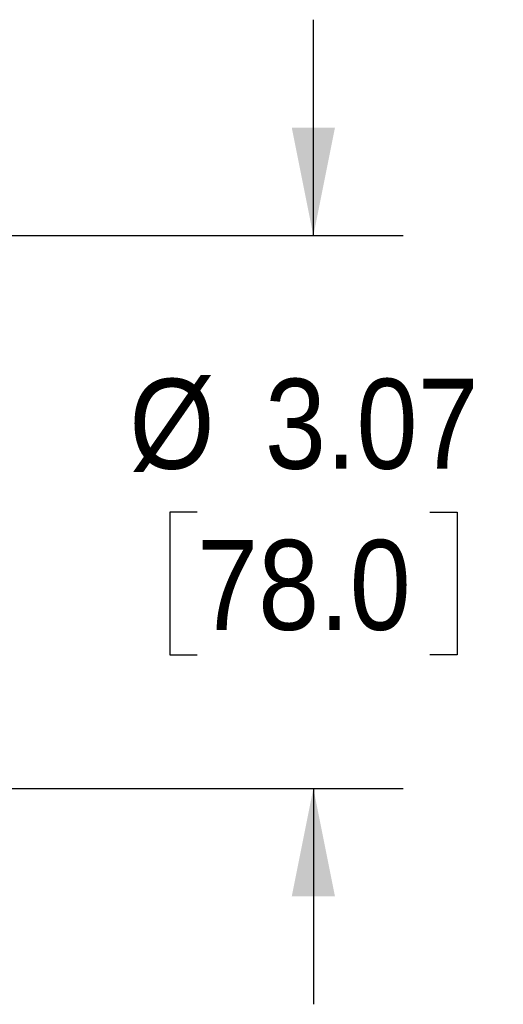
# Model space of a CAD drawing. Header units: inches. Extents: x 0 to 44.4, y 0 to 34.
# Tile 9 of 13: x 32.6 to 35.2, y 16.3 to 21.8. Entities that reach past the tile are written whole.
import ezdxf

# ---------------------------------------------------------------- set-up
doc = ezdxf.new("R2010")
doc.units = ezdxf.units.IN
doc.header["$LTSCALE"] = 4
doc.header["$MEASUREMENT"] = 0
doc.linetypes.add('SLD-Solid', pattern=[0])
doc.layers.add('DIMENSIONS', color=140, linetype='SLD-Solid', lineweight=25)
doc.styles.add('SLDTEXTSTYLE0', font='GOTHIC.TTF', dxfattribs={"width": 0.913})
doc.dimstyles.new('SLDDIMSTYLE3', dxfattribs={"dimtxt": 0.5, "dimasz": 0.6, "dimexe": 0, "dimexo": 0.0625, "dimgap": 0.125, "dimtad": 0, "dimtih": 1, "dimtoh": 1, "dimrnd": 1e-09, "dimzin": 12, "dimdsep": 46, "dimtxsty": 'SLDTEXTSTYLE0', "dimsah": 1, "dimcen": 0.09, "dimadec": 0, "dimazin": 3, "dimtfac": 1, "dimtmove": 0, "dimatfit": 0, "dimfxl": 0, "dimfrac": 2, "dimtolj": 1, "dimtzin": 12, "dimarcsym": 0})

# ---------------------------------------------------------------- blocks, each defined once
blk = doc.blocks.new('_D_4')
at = {"layer": 'DIMENSIONS'}
for p, q in [((34.1875, 20.5688), (34.1875, 21.7688)), ((23.9147, 20.5688), (30.9933, 20.5688)), ((31.4933, 20.5688), (34.6875, 20.5688)), ((33.541, 19.0333), (33.3886, 19.0333)), ((33.3886, 19.0333), (33.3886, 18.2396)), ((34.834, 19.0333), (34.9864, 19.0333)), ((34.9864, 19.0333), (34.9864, 18.2396)), ((33.3886, 18.2396), (33.541, 18.2396)), ((34.9864, 18.2396), (34.834, 18.2396)), ((23.9348, 17.4979), (30.9933, 17.4979)), ((31.4933, 17.4979), (34.6875, 17.4979)), ((34.1875, 17.4979), (34.1875, 16.2979))]:
    blk.add_line(p, q, dxfattribs=at)
for points in [[(34.1875, 20.5688), (34.3075, 21.1688), (34.0675, 21.1688)], [(34.1875, 17.4979), (34.0675, 16.8979), (34.3075, 16.8979)]]:
    blk.add_solid(points, dxfattribs=at)
at = {"layer": 'DIMENSIONS', "char_height": 0.5, "attachment_point": 1, "style": 'SLDTEXTSTYLE0'}
for s, insert in [('%%c', (33.164, 19.7736)), ('3.07', (33.918, 19.7736)), ('78.0', (33.541, 18.8783))]:
    blk.add_mtext(s, dxfattribs=dict(at, insert=insert))

msp = doc.modelspace()

# ---------------------------------------------------------------- dimensions: what is measured, and where the dimension line sits
at = {"layer": 'DIMENSIONS'}
dim = msp.add_linear_dim(base=(34.1875, 20.5688), p1=(23.7348, 17.4979), p2=(23.7147, 20.5688), angle=90, text='%%c<>', dimstyle='SLDDIMSTYLE3', dxfattribs=at)
dim.commit()
dim.dimension.update_dxf_attribs({"geometry": '_D_4', "text_midpoint": (34.1875, 19.0333), "dimtype": 160})

doc.saveas('drawing.dxf')
